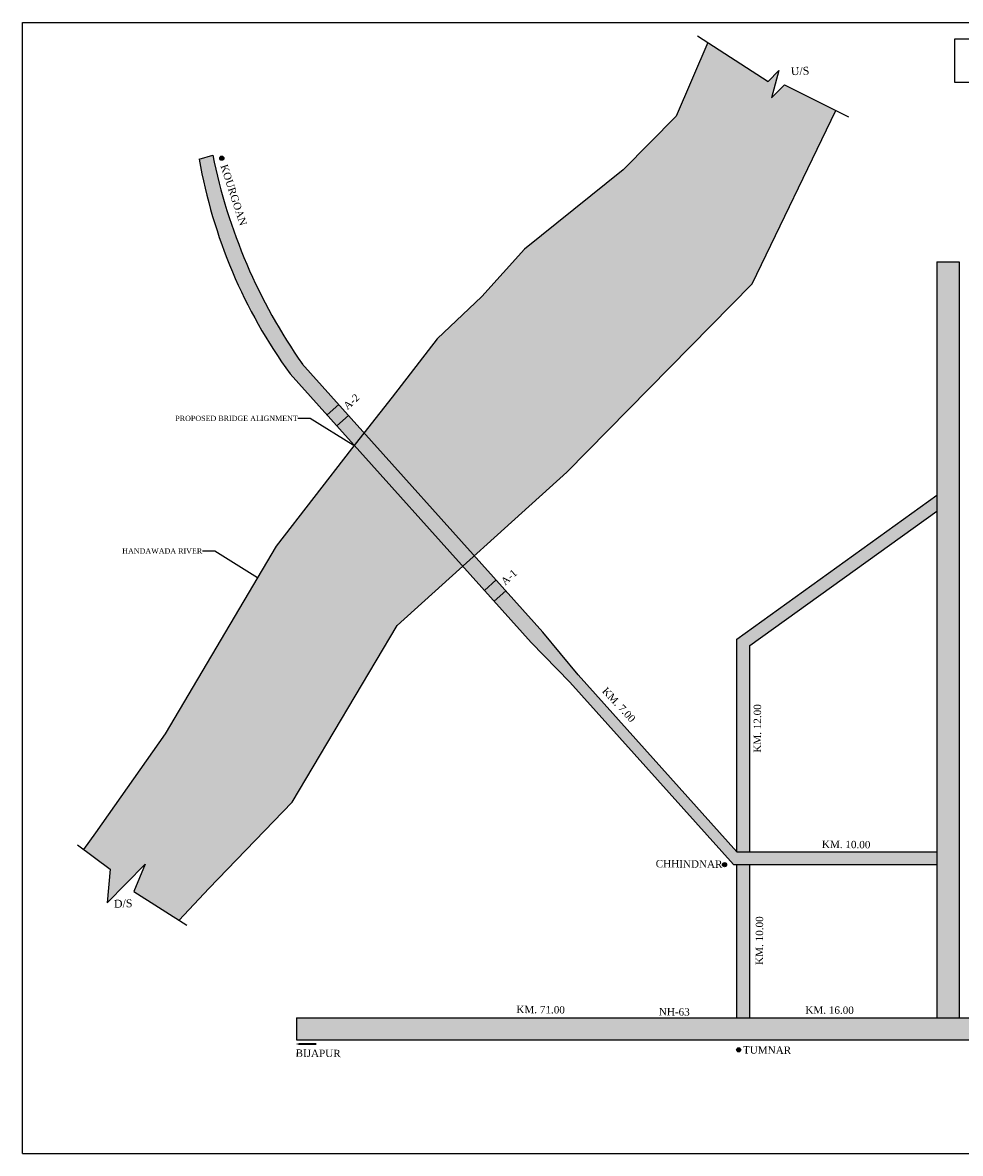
# Model space of a CAD drawing. Header units: metres. Extents: x 14693 to 18515, y 2907 to 3804.
# Tile 4 of 5: x 17644 to 18153, y 2965 to 3579. Entities that reach past the tile are written whole.
import ezdxf

# ---------------------------------------------------------------- set-up
doc = ezdxf.new("R2010")
doc.units = ezdxf.units.M
doc.header["$MEASUREMENT"] = 0
doc.styles.get("Standard").update_dxf_attribs({"font": 'times.ttf'})
doc.dimstyles.get("Standard").update_dxf_attribs({"dimtxt": 2.851, "dimasz": 2, "dimexe": 3, "dimexo": 5, "dimgap": 0.09, "dimtad": 0, "dimdec": 4, "dimzin": 0, "dimdsep": 46, "dimtxsty": 'Standard', "dimcen": 0.09, "dimadec": 0, "dimazin": 0, "dimtfac": 1, "dimtdec": 4, "dimtofl": 0, "dimtmove": 0, "dimatfit": 3, "dimfxl": 1, "dimtolj": 1, "dimtzin": 0, "dimarcsym": 0})

msp = doc.modelspace()

# ---------------------------------------------------------------- hatches: boundary and pattern name
at = {"linetype": 'Continuous'}
h = msp.add_hatch(color=4, dxfattribs=at)
h.dxf.hatch_style = 1
h.paths.add_polyline_path([(18039.82869, 3437.07149), (18085.14912, 3531.1371), (18057.31413, 3545.03455), (18050.30873, 3537.98778), (18054.3016, 3552.818), (18048.52385, 3546.87023), (18015.71171, 3568.06415), (17998.46005, 3528.14099), (17969.77139, 3498.92354), (17916.1019, 3455.80313), (17893.08106, 3430.1135), (17868.72399, 3407.16842), (17844.31268, 3375.59532), (17829.03216, 3356.2297), (17888.94853, 3289.46292), (17939.08143, 3334.79104)])
h = msp.add_hatch(color=0, dxfattribs=at)
h.dxf.hatch_style = 1
h.paths.add_polyline_path([(17746.8763, 3506.97226), (17739.5458, 3504.68125, 0.114562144), (17788.8925, 3388.23207), (17808.92937, 3365.90433), (17815.26755, 3371.56806), (17795.39524, 3393.71242, -0.103194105)])
h = msp.add_hatch(color=0, dxfattribs=at)
h.dxf.hatch_style = 1
h.paths.add_polyline_path([(17752.91526, 3505.26098, 1), (17750.65918, 3505.26098, 1)])
h = msp.add_hatch(color=3, dxfattribs=at)
h.dxf.hatch_style = 1
h.paths.add_polyline_path([(18152.15637, 3448.99644), (18140.15637, 3448.99644), (18140.15637, 3038.59581), (18152.15637, 3038.59581)])
h = msp.add_hatch(color=0, dxfattribs=at)
h.dxf.hatch_style = 1
h.paths.add_polyline_path([(17820.61071, 3365.61399), (17814.27253, 3359.95026), (17823.68862, 3349.45761), (17829.03216, 3356.2297)])
h.paths.add_polyline_path([(17820.61071, 3365.61399), (17815.26755, 3371.56806), (17808.92937, 3365.90433), (17814.27253, 3359.95026)])
h = msp.add_hatch(color=0, dxfattribs=at)
h.dxf.hatch_style = 1
h.paths.add_polyline_path([(17829.03216, 3356.2297), (17823.68862, 3349.45761), (17882.64354, 3283.76221), (17888.94853, 3289.46292)])
h = msp.add_hatch(color=4, dxfattribs=at)
h.dxf.hatch_style = 1
h.paths.add_polyline_path([(17846.9371, 3251.47791), (17882.64354, 3283.76221), (17823.68862, 3349.45761), (17822.1994, 3347.57026), (17781.38777, 3294.68172), (17721.06298, 3192.76275), (17683.22279, 3139.07418), (17676.75479, 3129.91395), (17691.08399, 3119.35048), (17689.49547, 3100.94092), (17710.24639, 3121.93751), (17704.08184, 3107.0864), (17728.61894, 3091.51337), (17744.70416, 3108.74546), (17790.00309, 3155.7233)])
h = msp.add_hatch(color=0, dxfattribs=at)
h.dxf.hatch_style = 1
h.paths.add_polyline_path([(18038.5014, 3121.74002), (18031.5014, 3121.74002), (18031.5014, 3038.59581), (18038.5014, 3038.59581)])
h.paths.add_polyline_path([(18038.5014, 3240.62319), (18140.15637, 3313.68649), (18140.15637, 3322.30697), (18031.5014, 3244.2125), (18031.5014, 3128.74002), (18038.5014, 3128.74002)])
h = msp.add_hatch(color=0, dxfattribs=at)
h.dxf.hatch_style = 1
h.paths.add_polyline_path([(17888.94853, 3289.46292), (17882.64354, 3283.76221), (17894.42, 3270.63931), (17900.75818, 3276.30303)])
h = msp.add_hatch(color=0, dxfattribs=at)
h.dxf.hatch_style = 1
h.paths.add_polyline_path([(17900.75818, 3276.30303), (17894.42, 3270.63931), (17899.76317, 3264.68524), (17906.10135, 3270.34897)])
h = msp.add_hatch(color=0, dxfattribs=at)
h.dxf.hatch_style = 1
h.paths.add_polyline_path([(18140.15637, 3128.74002), (18031.5014, 3128.74002), (17945.24304, 3224.86054), (17926.13822, 3248.02123), (17906.10135, 3270.34897), (17899.76317, 3264.68524), (17919.80004, 3242.3575), (17940.76094, 3220.87164), (18029.72145, 3121.74002), (18140.15637, 3121.74002)])
h = msp.add_hatch(color=0, dxfattribs=at)
h.dxf.hatch_style = 1
h.paths.add_polyline_path([(18025.91942, 3121.67291, 1), (18023.66334, 3121.67291, 1)])
h = msp.add_hatch(color=2, dxfattribs=at)
h.dxf.hatch_style = 1
h.paths.add_polyline_path([(18268.57117, 3038.59581), (17792.27182, 3038.59581), (17792.27182, 3026.59581), (18177.95996, 3026.59581), (18177.95996, 2975.50809), (18189.95996, 2975.50809), (18189.95996, 3026.59581), (18268.57117, 3026.59581)])
h = msp.add_hatch(color=0, dxfattribs=at)
h.dxf.hatch_style = 1
h.paths.add_polyline_path([(18033.59462, 3021.16148, 1), (18031.33854, 3021.16148, 1)])

# ---------------------------------------------------------------- linework, layer by layer
for p, q in [((17643.6194, 2964.94467), (17643.6194, 3578.89629)), ((17643.6194, 3578.89629), (18515.14613, 3578.89629)), ((18010.08086, 3571.70122), (18048.52385, 3546.87023)), ((18048.52385, 3546.87023), (18054.3016, 3552.818)), ((18054.3016, 3552.818), (18050.30873, 3537.98778)), ((18050.30873, 3537.98778), (18057.31413, 3545.03455)), ((18057.31413, 3545.03455), (18092.09015, 3527.67158)), ((17739.5458, 3504.68125), (17746.8763, 3506.97226)), ((18140.15637, 3448.99644), (18140.15637, 3038.59581)), ((18140.15637, 3448.99644), (18152.15637, 3448.99644)), ((18152.15637, 3448.99644), (18152.15637, 3038.59581)), ((17795.23068, 3393.8958), (17926.13822, 3248.02123)), ((17788.8925, 3388.23207), (17919.80004, 3242.3575)), ((17808.94198, 3365.9156), (17815.28016, 3371.57932)), ((17814.27253, 3359.95026), (17820.61071, 3365.61399)), ((18031.5014, 3244.2125), (18140.15637, 3322.30697)), ((18038.5014, 3240.62319), (18140.15637, 3313.68649)), ((17894.42, 3270.63931), (17900.75818, 3276.30303)), ((17899.76317, 3264.68524), (17906.10135, 3270.34897)), ((17945.243, 3224.86059), (17926.13822, 3248.02123)), ((17940.7602, 3220.87239), (17919.80004, 3242.3575)), ((18031.5014, 3128.74002), (18031.5014, 3244.2125)), ((18038.5014, 3128.74002), (18038.5014, 3240.62319)), ((17945.24476, 3224.85862), (18031.5014, 3128.74002)), ((17940.76723, 3220.86463), (18029.72145, 3121.74002)), ((17673.34571, 3132.42711), (17691.08399, 3119.35048)), ((18031.5014, 3128.74002), (18140.15637, 3128.74002)), ((17689.49547, 3100.94092), (17710.24639, 3121.93751)), ((17691.08399, 3119.35048), (17689.49547, 3100.94092)), ((17710.24639, 3121.93751), (17704.08184, 3107.0864)), ((18029.72145, 3121.74002), (18140.15637, 3121.74002)), ((18031.5014, 3038.59581), (18031.5014, 3121.74002)), ((18038.5014, 3038.59581), (18038.5014, 3121.74002)), ((17704.08184, 3107.0864), (17732.81601, 3088.8496)), ((17792.27182, 3038.59581), (18268.57117, 3038.59581)), ((17792.27182, 3038.59581), (17792.27182, 3026.59581)), ((17792.27182, 3026.59581), (18177.95996, 3026.59581)), ((17643.6194, 2964.94467), (18515.14613, 2964.94467))]:
    msp.add_line(p, q, dxfattribs=at)
for points in [[(18015.71171, 3568.06415), (17998.46005, 3528.14099), (17969.77139, 3498.92354), (17916.1019, 3455.80313), (17893.08106, 3430.1135), (17868.72399, 3407.16842), (17844.31268, 3375.59532), (17822.1994, 3347.57026), (17781.38777, 3294.68172), (17721.06298, 3192.76275), (17683.22279, 3139.07418), (17676.75479, 3129.91395)], [(17728.61894, 3091.51337), (17744.70416, 3108.74546), (17790.00309, 3155.7233), (17846.9371, 3251.47791), (17939.08143, 3334.79104), (18039.82869, 3437.07149), (18085.14912, 3531.1371)]]:
    msp.add_lwpolyline(points, dxfattribs=at)
msp.add_lwpolyline([(18149.80433, 3570.14128), (18239.87711, 3570.14128), (18239.87711, 3546.34025), (18149.80433, 3546.34025)], close=True, dxfattribs=at)
at = {"color": 0}
msp.add_lwpolyline([(17791.92973, 3024.3199, 0, 2, 0), (17795.75632, 3024.31967, 1, 1, 0), (17803.03444, 3024.31925, 1, 1, 0)], format="xyseb", dxfattribs=at)
at = {"color": 0, "linetype": 'Continuous'}
for centre in [(17751.78722, 3505.26098), (18024.79138, 3121.67291), (18032.46658, 3021.16148)]:
    msp.add_circle(centre, 1.12804, dxfattribs=at)
at = {"linetype": 'Continuous'}
for centre, radius, start, end in [((18042.59927, 3566.63354), 301.6812, 191.40615802, 215.01530768), ((18015.00193, 3552.72879), 279.61517, 189.89449799, 216.03623922)]:
    msp.add_arc(centre, radius, start, end, dxfattribs=at)

# ---------------------------------------------------------------- texts
at = {"color": 0, "attachment_point": 1}
for s, width, heights, insert, char_height, rotation in [('U/S', 8.0913997, [0], (18060.71617, 3554.60154), 4.277, 2.05002964), ('KOURGOAN', 42.6422079, [0], (17754.7958, 3502.37605), 4, 288.12825087), ('A-2', 8.0913997, [0], (17817.35268, 3371.38393), 4, 42.84265857), ('A-1', 8.0913997, [0], (17902.9356, 3276.06698), 4, 42.84265857), ('KM. 7.00', 37.7479215, [6.03326], (17960.94323, 3218.4551), 4, 312.93973921), ('KM. 12.00', 37.7479215, [6.03326], (18040.64686, 3182.47345), 4, 89.98930656), ('KM. 10.00', 37.7479215, [6.03326], (18077.67084, 3134.80548), 4, 359.45943628), ('\\pi1.2359;CHHINDNAR', 37.7479215, [6.03326], (17986.20248, 3124.29139), 4, 359.45943628), ('D/S', 8.0913997, [0], (17693.12807, 3102.56965), 4.277, 2.05002964), ('KM. 10.00', 37.7479215, [6.03326], (18041.70691, 3067.30528), 4, 89.87097122), ('KM. 71.00', 37.7479215, [6.03326], (17911.76475, 3045.1269), 4, 359.45943628), ('NH-63', 37.7479215, [6.03326], (17989.1337, 3043.8802), 4, 359.45943628), ('KM. 16.00', 37.7479215, [6.03326], (18068.67941, 3044.88308), 4, 359.45943628), ('\\pi6.9172;BIJAPUR', 37.7479215, [6.03326], (17784.95092, 3021.47944), 4, 359.45943628), ('\\pi6.14;TUMNAR', 37.7479215, [6.03326], (18028.67373, 3023.24807), 4, 359.45943628)]:
    msp.add_mtext_dynamic_manual_height_columns(s, width=width, gutter_width=1, heights=heights, dxfattribs=dict(at, insert=insert, char_height=char_height, rotation=rotation))
at = {"color": 0, "char_height": 2.851, "attachment_point": 6}
for s, insert in [('PROPOSED BRIDGE ALIGNMENT', (17793.05876, 3364.00734)), ('HANDAWADA RIVER', (17741.14068, 3291.98761))]:
    msp.add_mtext(s, dxfattribs=dict(at, insert=insert))

# ---------------------------------------------------------------- leaders
at = {"color": 0, "annotation_type": 0, "has_hookline": 1, "hookline_direction": 1}
for points, text_width in [([(17823.09724, 3349.52186), (17799.85982, 3364.00734), (17793.14876, 3364.00734)], 64.14236), ([(17771.17916, 3277.50213), (17747.94173, 3291.98761), (17741.23068, 3291.98761)], 41.94074)]:
    msp.add_leader(points, dimstyle='Standard', dxfattribs=dict(at, text_width=text_width))

doc.saveas('drawing.dxf')
